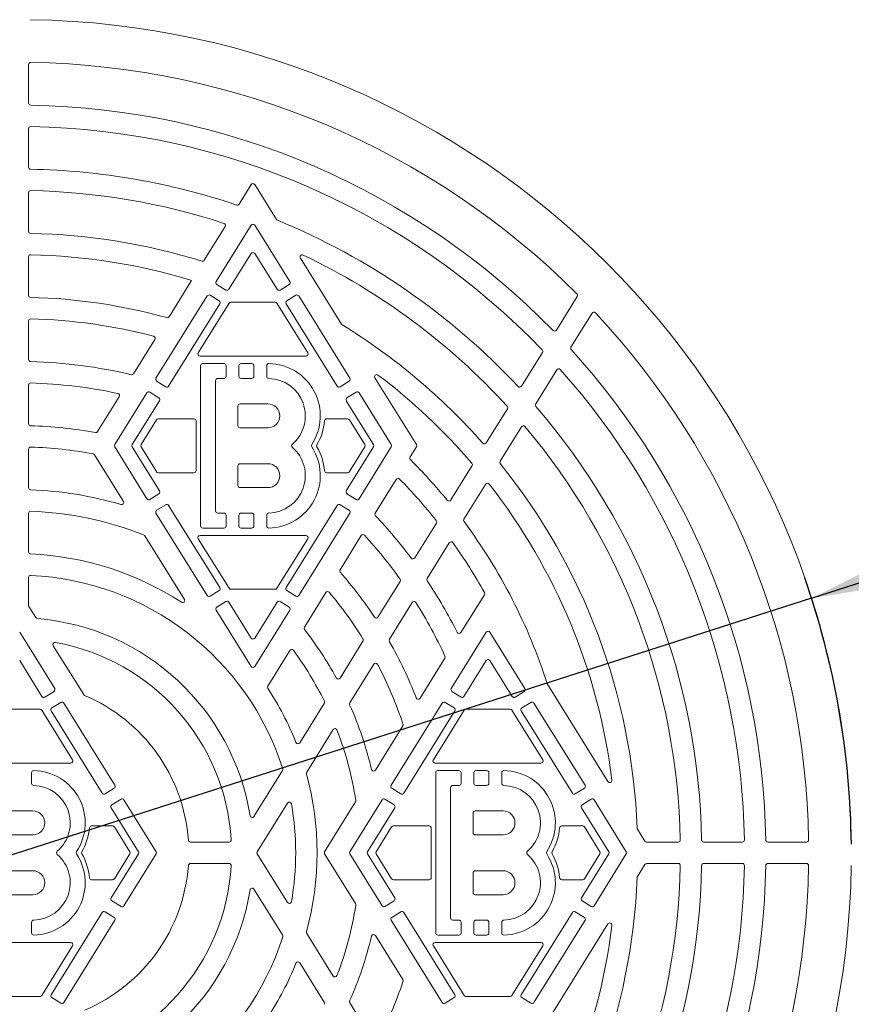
# Model space of a CAD drawing. Header units: millimetres. Extents: x 0 to 1050, y 0 to 1485.
# Tile 5 of 7: x 560 to 754, y 858 to 1088. Entities that reach past the tile are written whole.
import ezdxf

# ---------------------------------------------------------------- set-up
doc = ezdxf.new("R2010")
doc.units = ezdxf.units.MM
doc.header["$LTSCALE"] = 5
doc.layers.add('DÜNN', color=1, linetype='Continuous')
doc.layers.add('GEOMETRIE', color=7, linetype='Continuous', lineweight=15)
doc.styles.add('SLDTEXTSTYLE0', font='TXT', dxfattribs={"width": 0.75})
doc.dimstyles.new('SLDDIMSTYLE0', dxfattribs={"dimtxt": 17.5, "dimasz": 16.51, "dimexe": 0, "dimexo": 0.0625, "dimgap": 4.375, "dimtad": 1, "dimdec": 1, "dimrnd": 1e-09, "dimzin": 12, "dimdsep": 46, "dimtxsty": 'SLDTEXTSTYLE0', "dimblk1": 'NONE', "dimsah": 1, "dimcen": 0, "dimadec": 0, "dimazin": 0, "dimtfac": 1, "dimtdec": 1, "dimtmove": 0, "dimatfit": 3, "dimldrblk": 'NONE', "dimfxl": 1, "dimfrac": 2, "dimtolj": 1, "dimtzin": 12, "dimarcsym": 0})

# ---------------------------------------------------------------- blocks, each defined once
blk = doc.blocks.new('*D3')
at = {"layer": 'DÜNN', "color": 1}
for q in [(903.4, 1003.52), (373.79, 833.55)]:
    blk.add_line((745.14, 952.73), q, dxfattribs=at)
blk.add_arc((559.46, 893.14), 195, 0.5895, 19.2626, dxfattribs=at)
blk.add_solid([(745.14, 952.73), (761.63, 955.36), (760.08, 960.19)], dxfattribs=at)
at = {"layer": 'DÜNN', "color": 1, "char_height": 17.5, "attachment_point": 1, "rotation": 17.7938, "style": 'SLDTEXTSTYLE0'}
for s, insert in [('390', (852.02, 1010.71)), ('%%c', (826.89, 1002.65))]:
    blk.add_mtext(s, dxfattribs=dict(at, insert=insert))
blk = doc.blocks.new('_NONE')

msp = doc.modelspace()

# ---------------------------------------------------------------- linework, layer by layer
at = {"layer": 'GEOMETRIE', "linetype": 'Continuous', "lineweight": 15}
for p, q in [((561.96, 1068.61), (561.96, 1077.61)), ((561.96, 1053.61), (561.96, 1062.61)), ((611.21, 1044.95), (614.04, 1049.51)), ((614.89, 1049.51), (619.95, 1041.37)), ((561.96, 1038.61), (561.96, 1047.61)), ((603.05, 1031.82), (607.95, 1039.71)), ((605.85, 1026.86), (614.04, 1040.03)), ((614.89, 1040.03), (623.08, 1026.86)), ((561.96, 1023.6), (561.96, 1032.61)), ((608.83, 1025.01), (614.04, 1033.4)), ((614.89, 1033.4), (620.1, 1025.01)), ((625.57, 1032.31), (635.17, 1016.87)), ((594.84, 1018.61), (600.12, 1027.11)), ((606.01, 1026.17), (608.14, 1024.85)), ((620.79, 1024.85), (622.92, 1026.17)), ((591.77, 1004.2), (603.74, 1023.45)), ((606.55, 1022.29), (604.42, 1023.61)), ((624.5, 1023.61), (622.38, 1022.29)), ((625.19, 1023.45), (637.16, 1004.2)), ((685.45, 1015.49), (690.34, 1023.35)), ((594.74, 1002.35), (606.71, 1021.6)), ((601.66, 1010.16), (608.87, 1021.76)), ((619.64, 1022), (609.29, 1022)), ((620.06, 1021.76), (627.27, 1010.16)), ((622.22, 1021.6), (634.19, 1002.35)), ((688.86, 1011.5), (693.79, 1019.43)), ((561.96, 1008.6), (561.96, 1017.6)), ((586.54, 1005.26), (591.53, 1013.29)), ((626.84, 1009.4), (602.08, 1009.4)), ((677.28, 1002.33), (682.19, 1010.23)), ((602.21, 1007.15), (602.21, 969.65)), ((607.66, 1007.65), (602.71, 1007.65)), ((608.16, 1004.65), (608.16, 1007.15)), ((611.17, 1007.15), (611.17, 1004.65)), ((611.67, 1007.65), (614.17, 1007.65)), ((614.67, 1004.65), (614.67, 1007.15)), ((617.68, 1007.15), (617.68, 1004.65)), ((680.6, 998.2), (685.56, 1006.19)), ((561.96, 993.59), (561.96, 1002.6)), ((591.93, 1003.51), (594.05, 1002.19)), ((605.71, 1003.65), (605.71, 973.15)), ((607.66, 1004.15), (606.21, 1004.15)), ((611.67, 1004.15), (614.17, 1004.15)), ((634.87, 1002.19), (637, 1003.51)), ((642.99, 1004.29), (652.7, 988.66)), ((582.12, 988.66), (589.65, 1000.79)), ((592.47, 999.63), (590.34, 1000.95)), ((638.59, 1000.95), (636.46, 999.63)), ((639.28, 1000.79), (646.81, 988.66)), ((578.12, 991.71), (583.19, 999.87)), ((586.24, 988.66), (592.63, 998.94)), ((617.96, 998.2), (611.46, 998.2)), ((636.3, 998.94), (642.69, 988.66)), ((610.96, 997.7), (610.96, 993.1)), ((669.04, 989.08), (673.99, 997.04)), ((591.9, 994.46), (588.3, 988.66)), ((600.66, 994.7), (592.33, 994.7)), ((601.16, 982.6), (601.16, 994.2)), ((631.71, 994.7), (636.6, 994.7)), ((637.03, 994.46), (640.63, 988.66)), ((617.96, 992.6), (611.46, 992.6)), ((672.26, 984.79), (677.28, 992.85)), ((561.96, 978.59), (561.96, 987.59)), ((584.16, 975.39), (577.39, 986.27)), ((589.65, 976.01), (582.12, 988.14)), ((592.63, 977.86), (586.24, 988.14)), ((591.9, 982.34), (588.3, 988.14)), ((642.69, 988.14), (636.3, 977.86)), ((637.03, 982.34), (640.63, 988.14)), ((646.81, 988.14), (639.28, 976.01)), ((652.7, 988.14), (651.23, 985.77)), ((617.96, 984.2), (611.46, 984.2)), ((592.33, 982.1), (600.66, 982.1)), ((610.96, 979.1), (610.96, 983.7)), ((631.71, 982.1), (636.6, 982.1)), ((660.73, 975.71), (665.73, 983.75)), ((647.97, 980.53), (643.07, 972.64)), ((663.82, 971.2), (668.9, 979.37)), ((590.34, 975.85), (592.47, 977.17)), ((617.96, 978.6), (611.46, 978.6)), ((636.46, 977.17), (638.59, 975.85)), ((561.96, 963.57), (561.96, 972.58)), ((603.74, 953.35), (591.77, 972.6)), ((594.05, 974.61), (591.93, 973.29)), ((606.71, 955.2), (594.74, 974.45)), ((606.21, 972.65), (607.66, 972.65)), ((614.17, 972.65), (611.67, 972.65)), ((634.19, 974.45), (622.22, 955.2)), ((637.16, 972.6), (625.19, 953.35)), ((637, 973.29), (634.87, 974.61)), ((608.16, 969.65), (608.16, 972.15)), ((611.17, 972.15), (611.17, 969.65)), ((614.67, 969.65), (614.67, 972.15)), ((617.68, 972.15), (617.68, 969.65)), ((652.31, 962.15), (657.38, 970.31)), ((602.71, 969.15), (607.66, 969.15)), ((614.17, 969.15), (611.67, 969.15)), ((598.41, 952.45), (589.17, 967.31)), ((601.66, 966.64), (608.87, 955.04)), ((626.84, 967.4), (602.08, 967.4)), ((620.06, 955.04), (627.27, 966.64)), ((639.79, 967.36), (634.84, 959.4)), ((655.22, 957.36), (660.4, 965.7)), ((561.96, 951.05), (561.96, 957.57)), ((643.71, 948.32), (648.89, 956.66)), ((604.42, 953.19), (606.55, 954.51)), ((619.64, 954.8), (609.29, 954.8)), ((622.38, 954.51), (624.5, 953.19)), ((631.51, 954.05), (626.48, 945.95)), ((608.14, 951.95), (606.01, 950.63)), ((614.04, 943.4), (608.83, 951.79)), ((620.1, 951.79), (614.89, 943.4)), ((622.92, 950.63), (620.79, 951.95)), ((646.37, 943.13), (651.72, 951.72)), ((663.11, 944.7), (668.61, 953.54)), ((562.04, 950.78), (563.66, 948.18)), ((614.04, 936.77), (605.85, 949.94)), ((623.08, 949.94), (614.89, 936.77)), ((559.89, 944.77), (568.08, 931.6)), ((634.83, 934.03), (640.2, 942.67)), ((660.85, 931.6), (669.04, 944.77)), ((669.89, 944.77), (678.08, 931.6)), ((567.74, 941.6), (574.86, 930.16)), ((623.09, 940.49), (617.92, 932.17)), ((559.89, 938.14), (565.1, 929.75)), ((653.55, 929.32), (659.36, 938.66)), ((663.83, 929.75), (669.04, 938.14)), ((669.89, 938.14), (675.1, 929.75)), ((637.12, 928.24), (642.74, 937.28)), ((683.35, 932.58), (697.51, 909.8)), ((565.79, 929.59), (567.92, 930.91)), ((661.01, 930.91), (663.14, 929.59)), ((675.79, 929.59), (677.92, 930.91)), ((564.64, 926.74), (554.29, 926.74)), ((565.06, 926.5), (572.27, 914.9)), ((569.5, 928.35), (567.38, 927.03)), ((570.19, 928.19), (582.16, 908.93)), ((625.42, 918.88), (631.15, 928.11)), ((646.77, 908.93), (658.74, 928.19)), ((656.66, 914.9), (663.87, 926.5)), ((661.55, 927.03), (659.42, 928.35)), ((674.64, 926.74), (664.29, 926.74)), ((675.06, 926.5), (682.27, 914.9)), ((679.5, 928.35), (677.38, 927.03)), ((680.19, 928.19), (692.16, 908.93)), ((567.22, 926.34), (579.19, 907.09)), ((649.74, 907.09), (661.71, 926.34)), ((677.22, 926.34), (689.19, 907.09)), ((627.04, 912.01), (633.23, 921.97)), ((643.1, 912.51), (649.52, 922.83)), ((571.84, 914.14), (547.08, 914.14)), ((681.84, 914.14), (657.08, 914.14)), ((562.68, 911.89), (562.68, 909.39)), ((614.7, 901.62), (621.37, 912.37)), ((657.21, 911.89), (657.21, 874.39)), ((662.66, 912.39), (657.71, 912.39)), ((663.16, 909.39), (663.16, 911.89)), ((666.17, 911.89), (666.17, 909.39)), ((666.67, 912.39), (669.17, 912.39)), ((669.67, 909.39), (669.67, 911.89)), ((672.68, 911.89), (672.68, 909.39)), ((579.87, 906.93), (582, 908.25)), ((646.93, 908.25), (649.05, 906.93)), ((660.71, 908.39), (660.71, 877.89)), ((662.66, 908.89), (661.21, 908.89)), ((666.67, 908.89), (669.17, 908.89)), ((689.87, 906.93), (692, 908.25)), ((583.59, 905.69), (581.46, 904.37)), ((647.47, 904.37), (645.34, 905.69)), ((693.59, 905.69), (691.46, 904.37)), ((581.3, 903.68), (587.69, 893.4)), ((584.28, 905.53), (591.81, 893.4)), ((615.47, 893.4), (622.53, 904.76)), ((631.23, 893.4), (638.46, 905.03)), ((637.12, 893.4), (644.65, 905.53)), ((641.24, 893.4), (647.63, 903.68)), ((691.3, 903.68), (697.69, 893.4)), ((694.28, 905.53), (701.81, 893.4)), ((562.96, 902.94), (556.46, 902.94)), ((665.96, 902.44), (665.96, 897.84)), ((672.96, 902.94), (666.46, 902.94)), ((576.71, 899.44), (581.6, 899.44)), ((582.03, 899.2), (585.63, 893.4)), ((646.9, 899.2), (643.3, 893.4)), ((655.66, 899.44), (647.33, 899.44)), ((656.16, 887.34), (656.16, 898.94)), ((686.71, 899.44), (691.6, 899.44)), ((692.03, 899.2), (695.63, 893.4)), ((562.96, 897.34), (556.46, 897.34)), ((672.96, 897.34), (666.46, 897.34)), ((704.42, 898.67), (706.16, 895.87)), ((608.87, 895.64), (599.85, 895.64)), ((713.94, 895.64), (706.59, 895.64)), ((728.94, 895.64), (719.94, 895.64)), ((743.94, 895.64), (734.94, 895.64)), ((587.69, 892.87), (581.3, 882.6)), ((582.03, 887.07), (585.63, 892.87)), ((591.81, 892.87), (584.28, 880.75)), ((615.47, 892.87), (622.53, 881.51)), ((638.46, 881.25), (631.23, 892.87)), ((644.65, 880.75), (637.12, 892.87)), ((647.63, 882.6), (641.24, 892.87)), ((646.9, 887.07), (643.3, 892.87)), ((697.69, 892.87), (691.3, 882.6)), ((692.03, 887.07), (695.63, 892.87)), ((701.81, 892.87), (694.28, 880.75)), ((608.87, 890.64), (599.85, 890.64)), ((706.16, 890.4), (704.42, 887.61)), ((706.59, 890.64), (713.94, 890.64)), ((719.94, 890.64), (728.94, 890.64)), ((734.94, 890.64), (743.94, 890.64)), ((562.96, 888.94), (556.46, 888.94)), ((665.96, 883.84), (665.96, 888.44)), ((672.96, 888.94), (666.46, 888.94)), ((576.71, 886.84), (581.6, 886.84)), ((647.33, 886.84), (655.66, 886.84)), ((686.71, 886.84), (691.6, 886.84)), ((562.96, 883.34), (556.46, 883.34)), ((614.7, 884.65), (621.37, 873.91)), ((672.96, 883.34), (666.46, 883.34)), ((581.46, 881.91), (583.59, 880.59)), ((645.34, 880.59), (647.47, 881.91)), ((691.46, 881.91), (693.59, 880.59)), ((579.19, 879.19), (567.22, 859.93)), ((582, 878.03), (579.87, 879.35)), ((649.05, 879.35), (646.93, 878.03)), ((661.71, 859.93), (649.74, 879.19)), ((689.19, 879.19), (677.22, 859.93)), ((692, 878.03), (689.87, 879.35)), ((562.68, 876.89), (562.68, 874.39)), ((582.16, 877.34), (570.19, 858.09)), ((658.74, 858.09), (646.77, 877.34)), ((661.21, 877.39), (662.66, 877.39)), ((663.16, 874.39), (663.16, 876.89)), ((666.17, 876.89), (666.17, 874.39)), ((669.17, 877.39), (666.67, 877.39)), ((669.67, 874.39), (669.67, 876.89)), ((672.68, 876.89), (672.68, 874.39)), ((692.16, 877.34), (680.19, 858.09)), ((697.51, 876.48), (683.35, 853.7)), ((627.04, 874.26), (633.23, 864.3)), ((649.52, 863.45), (643.1, 873.77)), ((657.71, 873.89), (662.66, 873.89)), ((669.17, 873.89), (666.67, 873.89)), ((571.84, 872.14), (547.08, 872.14)), ((565.06, 859.77), (572.27, 871.37)), ((656.66, 871.37), (663.87, 859.77)), ((681.84, 872.14), (657.08, 872.14)), ((675.06, 859.77), (682.27, 871.37)), ((625.42, 867.4), (631.15, 858.17)), ((564.64, 859.54), (554.29, 859.54)), ((674.64, 859.54), (664.29, 859.54)), ((567.38, 859.25), (569.5, 857.93)), ((637.12, 858.04), (642.74, 849)), ((659.42, 857.93), (661.55, 859.25)), ((677.38, 859.25), (679.5, 857.93))]:
    msp.add_line(p, q, dxfattribs=at)
for centre, radius, start, end in [((559.46, 893.14), 195, 0.8793, 89.1207), ((562.46, 1077.61), 0.5, 89.0683, 180), ((559.46, 893.14), 185, 45.0055, 89.0683), ((562.46, 1068.61), 0.5, 180, 269.0205), ((559.46, 893.14), 175, 44.3188, 89.0205), ((562.46, 1062.61), 0.5, 88.9859, 180), ((559.46, 893.14), 170, 43.8193, 88.9859), ((562.46, 1053.61), 0.5, 180, 268.929), ((559.46, 893.14), 160, 71.3527, 88.929), ((614.46, 1049.24), 0.5, 31.858, 148.142), ((562.46, 1047.61), 0.5, 88.8874, 180), ((559.46, 893.14), 155, 71.8756, 88.8874), ((610.78, 1045.21), 0.5, 251.3527, 328.142), ((607.53, 1039.97), 0.5, 328.142, 71.8756), ((614.46, 1039.77), 0.5, 31.858, 148.142), ((620.37, 1041.63), 0.5, 211.858, 247.6988), ((559.46, 893.14), 160, 42.9974, 67.6988), ((562.46, 1038.61), 0.5, 180, 268.8186), ((559.46, 893.14), 145, 72.7434, 88.8186), ((562.46, 1032.61), 0.5, 88.7677, 180), ((559.46, 893.14), 140, 73.1186, 88.7677), ((614.46, 1033.14), 0.5, 31.858, 148.142), ((626, 1032.58), 0.5, 64.4924, 211.858), ((559.46, 893.14), 155, 42.3943, 64.4924), ((602.63, 1032.09), 0.5, 252.7434, 328.142), ((606.28, 1026.59), 0.5, 148.142, 238.142), ((622.65, 1026.59), 0.5, 301.858, 31.858), ((562.46, 1023.6), 0.5, 180, 268.6827), ((604.16, 1023.19), 0.5, 58.142, 148.142), ((608.4, 1025.27), 0.5, 238.142, 328.142), ((620.53, 1025.27), 0.5, 211.858, 301.858), ((624.77, 1023.19), 0.5, 31.858, 121.858), ((689.91, 1023.61), 0.5, 328.142, 45.0055), ((559.46, 893.14), 130, 74.466, 88.6827), ((606.28, 1021.87), 0.5, 328.142, 58.142), ((609.29, 1021.5), 0.5, 90, 148.142), ((619.64, 1021.5), 0.5, 31.858, 90), ((622.65, 1021.87), 0.5, 121.858, 211.858), ((594.41, 1018.87), 0.5, 254.466, 328.142), ((694.21, 1019.17), 0.5, 43.0843, 148.142), ((559.46, 893.14), 185, 0.9317, 43.0843), ((562.46, 1017.6), 0.5, 88.6192, 180), ((559.46, 893.14), 125, 75.2764, 88.6192), ((635.6, 1017.13), 0.5, 211.858, 238.4497), ((559.46, 893.14), 145, 41.3924, 58.4497), ((591.11, 1013.55), 0.5, 328.142, 75.2764), ((685.03, 1015.75), 0.5, 224.3188, 328.142), ((602.08, 1009.9), 0.5, 148.142, 270), ((626.84, 1009.9), 0.5, 270, 31.858), ((681.76, 1010.5), 0.5, 328.142, 43.8193), ((689.29, 1011.23), 0.5, 148.142, 222.2924), ((559.46, 893.14), 175, 0.9795, 42.2924), ((562.46, 1008.6), 0.5, 180, 268.5116), ((559.46, 893.14), 115, 76.6581, 88.5116), ((602.71, 1007.15), 0.5, 90, 180), ((607.66, 1007.15), 0.5, 0, 90), ((611.67, 1007.15), 0.5, 90, 180), ((614.17, 1007.15), 0.5, 0, 90), ((618.18, 1007.15), 0.5, 88.9272, 180), ((617.96, 995.4), 12.25, 326.7002, 88.9272), ((586.12, 1005.52), 0.5, 256.6581, 328.142), ((643.42, 1004.55), 0.5, 53.0014, 211.858), ((559.46, 893.14), 140, 40.6493, 53.0014), ((685.99, 1005.93), 0.5, 41.7157, 148.142), ((559.46, 893.14), 170, 1.0141, 41.7157), ((562.46, 1002.6), 0.5, 88.4301, 180), ((559.46, 893.14), 110, 77.7128, 88.4301), ((592.2, 1003.93), 0.5, 148.142, 238.142), ((606.21, 1003.65), 0.5, 90, 180), ((607.66, 1004.65), 0.5, 270, 0), ((611.67, 1004.65), 0.5, 180, 270), ((614.17, 1004.65), 0.5, 270, 0), ((618.18, 1004.65), 0.5, 180, 268.6372), ((617.96, 995.4), 8.75, 310.8209, 88.6372), ((636.73, 1003.93), 0.5, 301.858, 31.858), ((582.77, 1000.13), 0.5, 328.142, 77.7128), ((590.08, 1000.53), 0.5, 58.142, 148.142), ((594.32, 1002.61), 0.5, 238.142, 328.142), ((634.61, 1002.61), 0.5, 211.858, 301.858), ((638.85, 1000.53), 0.5, 31.858, 121.858), ((676.85, 1002.59), 0.5, 222.9974, 328.142), ((592.2, 999.21), 0.5, 328.142, 58.142), ((611.46, 997.7), 0.5, 90, 180), ((617.96, 995.4), 2.8, 270, 90), ((636.73, 999.21), 0.5, 121.858, 211.858), ((681.02, 997.94), 0.5, 148.142, 220.7661), ((673.57, 997.31), 0.5, 328.142, 42.3943), ((559.46, 893.14), 160, 1.071, 40.7661), ((562.46, 993.59), 0.5, 180, 268.2894), ((592.33, 994.2), 0.5, 90, 148.142), ((600.66, 994.2), 0.5, 0, 90), ((617.96, 995.4), 13.3, 329.5194, 355.0115), ((631.71, 994.2), 0.5, 90, 175.0115), ((636.6, 994.2), 0.5, 31.858, 90), ((559.46, 893.14), 100, 79.5477, 88.2894), ((577.7, 991.97), 0.5, 259.5477, 328.142), ((611.46, 993.1), 0.5, 180, 270), ((677.7, 992.59), 0.5, 40.0685, 148.142), ((559.46, 893.14), 155, 1.1126, 40.0685), ((582.54, 988.4), 0.5, 148.142, 211.858), ((586.66, 988.4), 0.5, 148.142, 211.858), ((588.72, 988.4), 0.5, 148.142, 211.858), ((624.01, 988.4), 0.5, 130.8209, 229.1791), ((628.62, 988.4), 0.5, 146.7002, 213.2998), ((629.86, 988.4), 0.5, 149.5194, 210.4806), ((640.21, 988.4), 0.5, 328.142, 31.858), ((642.27, 988.4), 0.5, 328.142, 31.858), ((646.39, 988.4), 0.5, 328.142, 31.858), ((652.27, 988.4), 0.5, 328.142, 31.858), ((668.62, 989.34), 0.5, 221.3924, 328.142), ((562.46, 987.59), 0.5, 88.1808, 180), ((559.46, 893.14), 95, 79.3253, 88.1808), ((576.97, 986), 0.5, 31.858, 79.3253), ((617.96, 981.4), 8.75, 271.3628, 49.1791), ((617.96, 981.4), 12.25, 271.0728, 33.2998), ((617.96, 981.4), 13.3, 4.9885, 30.4806), ((611.46, 983.7), 0.5, 90, 180), ((617.96, 981.4), 2.8, 270, 90), ((651.65, 985.51), 0.5, 148.142, 225.0562), ((559.46, 893.14), 130, 39.3996, 45.0562), ((665.3, 984.01), 0.5, 328.142, 40.6493), ((672.69, 984.52), 0.5, 148.142, 218.9081), ((559.46, 893.14), 145, 2.2827, 38.9081), ((592.33, 982.6), 0.5, 211.858, 270), ((600.66, 982.6), 0.5, 270, 0), ((631.71, 982.6), 0.5, 184.9885, 270), ((636.6, 982.6), 0.5, 270, 328.142), ((648.4, 980.27), 0.5, 44.4135, 148.142), ((559.46, 893.14), 125, 38.46, 44.4135), ((669.32, 979.11), 0.5, 38.046, 148.142), ((559.46, 893.14), 140, 6.9676, 38.046), ((562.46, 978.59), 0.5, 180, 267.9892), ((559.46, 893.14), 85, 73.5122, 87.9892), ((592.2, 977.59), 0.5, 301.858, 31.858), ((611.46, 979.1), 0.5, 180, 270), ((636.73, 977.59), 0.5, 148.142, 238.142), ((583.73, 975.12), 0.5, 253.5122, 31.858), ((590.08, 976.27), 0.5, 211.858, 301.858), ((638.85, 976.27), 0.5, 238.142, 328.142), ((660.31, 975.97), 0.5, 219.3996, 328.142), ((562.46, 972.58), 0.5, 87.8374, 180), ((559.46, 893.14), 80, 68.3866, 87.8374), ((592.2, 972.87), 0.5, 121.858, 211.858), ((594.32, 974.19), 0.5, 31.858, 121.858), ((606.21, 973.15), 0.5, 180, 270), ((607.66, 972.15), 0.5, 0, 90), ((611.67, 972.15), 0.5, 90, 180), ((614.17, 972.15), 0.5, 0, 90), ((618.18, 972.15), 0.5, 91.3628, 180), ((634.61, 974.19), 0.5, 58.142, 148.142), ((636.73, 972.87), 0.5, 328.142, 58.142), ((643.49, 972.38), 0.5, 148.142, 223.3202), ((559.46, 893.14), 115, 36.8548, 43.3202), ((656.95, 970.57), 0.5, 328.142, 38.46), ((664.24, 970.93), 0.5, 148.142, 216.5933), ((559.46, 893.14), 130, 17.7115, 36.5933), ((602.71, 969.65), 0.5, 180, 270), ((607.66, 969.65), 0.5, 270, 0), ((611.67, 969.65), 0.5, 180, 270), ((614.17, 969.65), 0.5, 270, 0), ((618.18, 969.65), 0.5, 180, 271.0728), ((588.75, 967.05), 0.5, 31.858, 68.3866), ((602.08, 966.9), 0.5, 90, 211.858), ((626.84, 966.9), 0.5, 328.142, 90), ((640.21, 967.1), 0.5, 42.4878, 148.142), ((559.46, 893.14), 110, 35.6263, 42.4878), ((660.82, 965.43), 0.5, 35.4988, 148.142), ((559.46, 893.14), 125, 29.1643, 35.4988), ((562.46, 963.57), 0.5, 180, 267.5611), ((559.46, 893.14), 70, 56.8805, 87.5611), ((651.88, 962.41), 0.5, 216.8548, 328.142), ((635.26, 959.13), 0.5, 148.142, 221.0447), ((559.46, 893.14), 100, 33.4822, 41.0447), ((562.46, 957.57), 0.5, 87.3341, 180), ((559.46, 893.14), 65, 17.5928, 87.3341), ((648.47, 956.92), 0.5, 328.142, 35.6263), ((655.64, 957.09), 0.5, 148.142, 213.6232), ((559.46, 893.14), 115, 26.6607, 33.6232), ((606.28, 954.93), 0.5, 301.858, 31.858), ((609.29, 955.3), 0.5, 211.858, 270), ((619.64, 955.3), 0.5, 270, 328.142), ((622.65, 954.93), 0.5, 148.142, 238.142), ((631.94, 953.78), 0.5, 39.9223, 148.142), ((559.46, 893.14), 95, 31.8006, 39.9223), ((668.18, 953.81), 0.5, 328.142, 29.1643), ((597.99, 952.18), 0.5, 236.8805, 31.858), ((604.16, 953.61), 0.5, 211.858, 301.858), ((608.4, 951.53), 0.5, 31.858, 121.858), ((620.53, 951.53), 0.5, 58.142, 148.142), ((624.77, 953.61), 0.5, 238.142, 328.142), ((652.14, 951.46), 0.5, 32.1828, 148.142), ((559.46, 893.14), 110, 24.7176, 32.1828), ((562.46, 951.05), 0.5, 180, 211.858), ((606.28, 950.21), 0.5, 121.858, 211.858), ((622.65, 950.21), 0.5, 328.142, 58.142), ((564.08, 948.45), 0.5, 211.858, 265.2291), ((559.46, 893.14), 55, 9.071, 85.2291), ((643.29, 948.58), 0.5, 213.4822, 328.142), ((626.91, 945.69), 0.5, 148.142, 217.9252), ((559.46, 893.14), 85, 28.7734, 37.9252), ((669.46, 944.51), 0.5, 31.858, 148.142), ((614.46, 943.66), 0.5, 211.858, 328.142), ((639.78, 942.94), 0.5, 328.142, 31.8006), ((646.8, 942.87), 0.5, 148.142, 209.6569), ((559.46, 893.14), 100, 21.2603, 29.6569), ((662.68, 944.96), 0.5, 206.6607, 328.142), ((568.17, 941.87), 0.5, 79.872, 211.858), ((559.46, 893.14), 50, 3.4746, 79.872), ((623.52, 940.23), 0.5, 36.3243, 148.142), ((559.46, 893.14), 80, 26.3093, 36.3243), ((658.93, 938.93), 0.5, 328.142, 24.7176), ((669.46, 937.88), 0.5, 31.858, 148.142), ((614.46, 937.03), 0.5, 211.858, 328.142), ((643.16, 937.01), 0.5, 27.6637, 148.142), ((559.46, 893.14), 95, 18.4791, 27.6637), ((634.41, 934.29), 0.5, 208.7734, 328.142), ((567.65, 931.33), 0.5, 301.858, 31.858), ((618.35, 931.91), 0.5, 148.142, 213.3643), ((559.46, 893.14), 70, 21.6455, 33.3643), ((661.28, 931.33), 0.5, 148.142, 238.142), ((677.65, 931.33), 0.5, 301.858, 31.858), ((683.78, 932.84), 0.5, 197.7115, 211.858), ((565.53, 930.01), 0.5, 211.858, 301.858), ((575.28, 930.42), 0.5, 211.858, 247.0123), ((559.46, 893.14), 40, 4.248, 67.0123), ((653.12, 929.58), 0.5, 201.2603, 328.142), ((663.4, 930.01), 0.5, 238.142, 328.142), ((675.53, 930.01), 0.5, 211.858, 301.858), ((564.64, 926.24), 0.5, 31.858, 90), ((567.65, 926.61), 0.5, 121.858, 211.858), ((569.77, 927.93), 0.5, 31.858, 121.858), ((630.73, 928.37), 0.5, 328.142, 26.3093), ((637.55, 927.97), 0.5, 148.142, 204.0445), ((559.46, 893.14), 85, 13.2756, 24.0445), ((659.16, 927.93), 0.5, 58.142, 148.142), ((661.28, 926.61), 0.5, 328.142, 58.142), ((664.29, 926.24), 0.5, 90, 148.142), ((674.64, 926.24), 0.5, 31.858, 90), ((677.65, 926.61), 0.5, 121.858, 211.858), ((679.77, 927.93), 0.5, 31.858, 121.858), ((633.65, 921.71), 0.5, 21.0633, 148.142), ((559.46, 893.14), 80, 8.7924, 21.0633), ((649.09, 923.09), 0.5, 328.142, 18.4791), ((624.99, 919.14), 0.5, 201.6455, 328.142), ((571.84, 914.64), 0.5, 270, 31.858), ((657.08, 914.64), 0.5, 148.142, 270), ((681.84, 914.64), 0.5, 270, 31.858), ((620.95, 912.63), 0.5, 328.142, 17.5928), ((642.68, 912.77), 0.5, 193.2756, 328.142), ((563.18, 911.89), 0.5, 88.9272, 180), ((562.96, 900.14), 12.25, 326.7002, 88.9272), ((627.46, 911.75), 0.5, 148.142, 195.3078), ((559.46, 893.14), 70, 344.6922, 15.3078), ((657.71, 911.89), 0.5, 90, 180), ((662.66, 911.89), 0.5, 0, 90), ((666.67, 911.89), 0.5, 90, 180), ((669.17, 911.89), 0.5, 0, 90), ((673.18, 911.89), 0.5, 88.9272, 180), ((672.96, 900.14), 12.25, 326.7002, 88.9272), ((563.18, 909.39), 0.5, 180, 268.6372), ((562.96, 900.14), 8.75, 310.8209, 88.6372), ((581.73, 908.67), 0.5, 301.858, 31.858), ((647.2, 908.67), 0.5, 148.142, 238.142), ((661.21, 908.39), 0.5, 90, 180), ((662.66, 909.39), 0.5, 270, 0), ((666.67, 909.39), 0.5, 180, 270), ((669.17, 909.39), 0.5, 270, 0), ((673.18, 909.39), 0.5, 180, 268.6372), ((672.96, 900.14), 8.75, 310.8209, 88.6372), ((691.73, 908.67), 0.5, 301.858, 31.858), ((697.93, 910.06), 0.5, 211.858, 6.9676), ((579.61, 907.35), 0.5, 211.858, 301.858), ((583.85, 905.26), 0.5, 31.858, 121.858), ((645.08, 905.26), 0.5, 58.142, 148.142), ((649.32, 907.35), 0.5, 238.142, 328.142), ((689.61, 907.35), 0.5, 211.858, 301.858), ((693.85, 905.26), 0.5, 31.858, 121.858), ((581.73, 903.94), 0.5, 121.858, 211.858), ((622.96, 904.5), 0.5, 10.1438, 148.142), ((559.46, 893.14), 65, 349.8562, 10.1438), ((638.03, 905.29), 0.5, 328.142, 8.7924), ((647.2, 903.94), 0.5, 328.142, 58.142), ((691.73, 903.94), 0.5, 121.858, 211.858), ((562.96, 900.14), 2.8, 270, 90), ((614.27, 901.89), 0.5, 189.071, 328.142), ((666.46, 902.44), 0.5, 90, 180), ((672.96, 900.14), 2.8, 270, 90), ((562.96, 900.14), 13.3, 329.5194, 355.0115), ((576.71, 898.94), 0.5, 90, 175.0115), ((581.6, 898.94), 0.5, 31.858, 90), ((647.33, 898.94), 0.5, 90, 148.142), ((655.66, 898.94), 0.5, 0, 90), ((672.96, 900.14), 13.3, 329.5194, 355.0115), ((686.71, 898.94), 0.5, 90, 175.0115), ((691.6, 898.94), 0.5, 31.858, 90), ((704.85, 898.93), 0.5, 182.2827, 211.858), ((666.46, 897.84), 0.5, 180, 270), ((599.85, 896.14), 0.5, 184.248, 270), ((608.87, 896.14), 0.5, 270, 3.4746), ((706.59, 896.14), 0.5, 211.858, 270), ((713.94, 896.14), 0.5, 270, 1.1126), ((719.94, 896.14), 0.5, 181.071, 270), ((728.94, 896.14), 0.5, 270, 1.0141), ((734.94, 896.14), 0.5, 180.9795, 270), ((743.94, 896.14), 0.5, 270, 0.9317), ((562.96, 886.14), 8.75, 271.3628, 49.1791), ((562.96, 886.14), 12.25, 271.0728, 33.2998), ((569.01, 893.14), 0.5, 130.8209, 229.1791), ((573.62, 893.14), 0.5, 146.7002, 213.2998), ((574.86, 893.14), 0.5, 149.5194, 210.4806), ((562.96, 886.14), 13.3, 4.9885, 30.4806), ((585.21, 893.14), 0.5, 328.142, 31.858), ((587.27, 893.14), 0.5, 328.142, 31.858), ((591.39, 893.14), 0.5, 328.142, 31.858), ((615.9, 893.14), 0.5, 148.142, 211.858), ((631.66, 893.14), 0.5, 148.142, 211.858), ((637.54, 893.14), 0.5, 148.142, 211.858), ((641.66, 893.14), 0.5, 148.142, 211.858), ((643.72, 893.14), 0.5, 148.142, 211.858), ((672.96, 886.14), 8.75, 271.3628, 49.1791), ((672.96, 886.14), 12.25, 271.0728, 33.2998), ((679.01, 893.14), 0.5, 130.8209, 229.1791), ((683.62, 893.14), 0.5, 146.7002, 213.2998), ((684.86, 893.14), 0.5, 149.5194, 210.4806), ((672.96, 886.14), 13.3, 4.9885, 30.4806), ((695.21, 893.14), 0.5, 328.142, 31.858), ((697.27, 893.14), 0.5, 328.142, 31.858), ((701.39, 893.14), 0.5, 328.142, 31.858), ((559.46, 893.14), 195, 180.8793, 359.1207), ((559.46, 893.14), 50, 280.128, 356.5254), ((559.46, 893.14), 40, 292.9877, 355.752), ((599.85, 890.14), 0.5, 90, 175.752), ((608.87, 890.14), 0.5, 356.5254, 90), ((559.46, 893.14), 155, 319.9315, 358.8874), ((559.46, 893.14), 160, 319.2339, 358.929), ((559.46, 893.14), 170, 318.2843, 358.9859), ((559.46, 893.14), 175, 317.7076, 359.0205), ((559.46, 893.14), 185, 316.9157, 359.0683), ((706.59, 890.14), 0.5, 90, 148.142), ((713.94, 890.14), 0.5, 358.8874, 90), ((719.94, 890.14), 0.5, 90, 178.929), ((728.94, 890.14), 0.5, 358.9859, 90), ((734.94, 890.14), 0.5, 90, 179.0205), ((743.94, 890.14), 0.5, 359.0683, 90), ((562.96, 886.14), 2.8, 270, 90), ((576.71, 887.34), 0.5, 184.9885, 270), ((655.66, 887.34), 0.5, 270, 0), ((666.46, 888.44), 0.5, 90, 180), ((559.46, 893.14), 145, 321.0919, 357.7173), ((672.96, 886.14), 2.8, 270, 90), ((686.71, 887.34), 0.5, 184.9885, 270), ((704.85, 887.34), 0.5, 148.142, 177.7173), ((581.6, 887.34), 0.5, 270, 328.142), ((614.27, 884.39), 0.5, 31.858, 170.929), ((647.33, 887.34), 0.5, 211.858, 270), ((691.6, 887.34), 0.5, 270, 328.142), ((559.46, 893.14), 55, 274.7709, 350.929), ((581.73, 882.33), 0.5, 148.142, 238.142), ((647.2, 882.33), 0.5, 301.858, 31.858), ((666.46, 883.84), 0.5, 180, 270), ((691.73, 882.33), 0.5, 148.142, 238.142), ((583.85, 881.01), 0.5, 238.142, 328.142), ((622.96, 881.78), 0.5, 211.858, 349.8562), ((559.46, 893.14), 80, 338.9367, 351.2076), ((638.03, 880.99), 0.5, 351.2076, 31.858), ((645.08, 881.01), 0.5, 211.858, 301.858), ((693.85, 881.01), 0.5, 238.142, 328.142), ((579.61, 878.93), 0.5, 58.142, 148.142), ((581.73, 877.61), 0.5, 328.142, 58.142), ((647.2, 877.61), 0.5, 121.858, 211.858), ((649.32, 878.93), 0.5, 31.858, 121.858), ((689.61, 878.93), 0.5, 58.142, 148.142), ((691.73, 877.61), 0.5, 328.142, 58.142), ((563.18, 876.89), 0.5, 91.3628, 180), ((661.21, 877.89), 0.5, 180, 270), ((662.66, 876.89), 0.5, 0, 90), ((666.67, 876.89), 0.5, 90, 180), ((669.17, 876.89), 0.5, 0, 90), ((559.46, 893.14), 140, 321.954, 353.0324), ((673.18, 876.89), 0.5, 91.3628, 180), ((697.93, 876.22), 0.5, 353.0324, 148.142), ((559.46, 893.14), 65, 272.6659, 342.4072), ((563.18, 874.39), 0.5, 180, 271.0728), ((620.95, 873.64), 0.5, 342.4072, 31.858), ((627.46, 874.53), 0.5, 164.6922, 211.858), ((559.46, 893.14), 85, 335.9555, 346.7244), ((642.68, 873.5), 0.5, 31.858, 166.7244), ((657.71, 874.39), 0.5, 180, 270), ((662.66, 874.39), 0.5, 270, 0), ((666.67, 874.39), 0.5, 180, 270), ((669.17, 874.39), 0.5, 270, 0), ((673.18, 874.39), 0.5, 180, 271.0728), ((571.84, 871.64), 0.5, 328.142, 90), ((657.08, 871.64), 0.5, 90, 211.858), ((681.84, 871.64), 0.5, 328.142, 90), ((559.46, 893.14), 70, 326.6357, 338.3545), ((624.99, 867.13), 0.5, 31.858, 158.3545), ((633.65, 864.57), 0.5, 211.858, 338.9367), ((559.46, 893.14), 95, 332.3363, 341.5209), ((649.09, 863.19), 0.5, 341.5209, 31.858), ((564.64, 860.04), 0.5, 270, 328.142), ((567.65, 859.67), 0.5, 148.142, 238.142), ((661.28, 859.67), 0.5, 301.858, 31.858), ((664.29, 860.04), 0.5, 211.858, 270), ((674.64, 860.04), 0.5, 270, 328.142), ((677.65, 859.67), 0.5, 148.142, 238.142), ((569.77, 858.35), 0.5, 238.142, 328.142), ((630.73, 857.9), 0.5, 333.6907, 31.858), ((637.55, 858.3), 0.5, 155.9555, 211.858), ((659.16, 858.35), 0.5, 211.858, 301.858), ((679.77, 858.35), 0.5, 238.142, 328.142)]:
    msp.add_arc(centre, radius, start, end, dxfattribs=at)

# ---------------------------------------------------------------- dimensions: what is measured, and where the dimension line sits
at = {"layer": 'DÜNN', "color": 1}
dim = msp.add_diameter_dim_2p(p1=(373.79, 833.55), p2=(745.14, 952.73), dimstyle='SLDDIMSTYLE0', dxfattribs=at)
dim.commit()
dim.dimension.update_dxf_attribs({"geometry": '*D3', "text_midpoint": (865.1, 991.23), "dimtype": 163})

doc.saveas('drawing.dxf')
